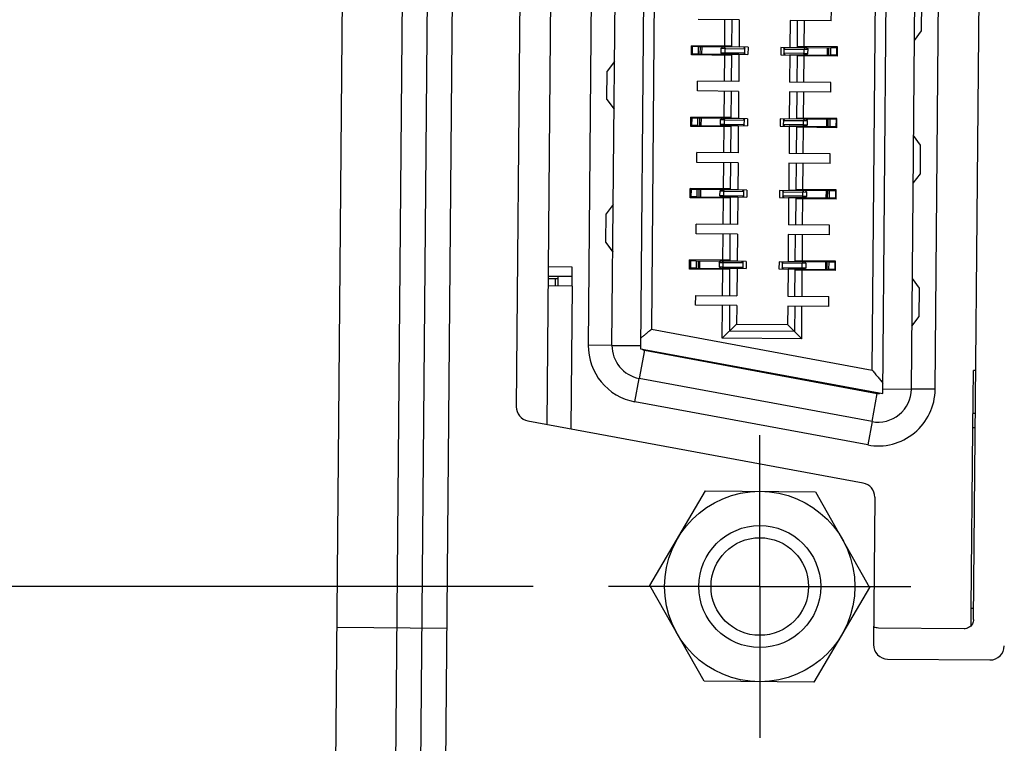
# Model space of a CAD drawing. Header units: inches. Extents: x 0 to 22, y 0 to 17.
# Tile 4 of 85: x 2.942 to 3.757, y 5.634 to 6.233. Entities that reach past the tile are written whole.
import ezdxf

# ---------------------------------------------------------------- set-up
doc = ezdxf.new("R2010")
doc.units = ezdxf.units.IN
doc.header["$LTSCALE"] = 1.21
doc.header["$MEASUREMENT"] = 0
doc.linetypes.add('CENTER', pattern=[0.6, 0.375, -0.075, 0.075, -0.075])
doc.layers.get('0').update_dxf_attribs({"linetype": 'CONTINUOUS'})
doc.layers.add('DEFAULT_1', color=7, linetype='CENTER')
doc.layers.add('DIMENSIONS', color=7, linetype='CONTINUOUS')
doc.styles.get("Standard").update_dxf_attribs({"font": 'txt', "width": 0.8})
doc.dimstyles.new('DIMSTYLE_1', dxfattribs={"dimtxt": 0.125, "dimasz": 0.18, "dimexe": 0.18, "dimexo": 0.0625, "dimgap": 0.09, "dimtad": 0, "dimtih": 1, "dimtoh": 1, "dimdec": 3, "dimzin": 4, "dimdsep": 46, "dimtxsty": 'STANDARD', "dimblk": '_FILLED', "dimblk1": '_FILLED', "dimblk2": '_FILLED', "dimcen": 0.09, "dimadec": 0, "dimazin": 0, "dimtp": 0.01, "dimtm": 0.01, "dimtfac": 1, "dimtdec": 3, "dimtofl": 0, "dimtmove": 0, "dimatfit": 3, "dimldrblk": '_FILLED', "dimfxl": 1, "dimtolj": 1, "dimtzin": 4, "dimarcsym": 0})
doc.dimstyles.new('DIMSTYLE_2', dxfattribs={"dimtxt": 0.125, "dimasz": 0.18, "dimexe": 0.18, "dimexo": 0.0625, "dimgap": 0.09, "dimtad": 0, "dimtih": 1, "dimtoh": 1, "dimdec": 3, "dimzin": 4, "dimdsep": 46, "dimtxsty": 'STANDARD', "dimblk": '_FILLED', "dimblk1": '_FILLED', "dimblk2": '_FILLED', "dimcen": 0.09, "dimadec": 0, "dimazin": 0, "dimtp": 0.01, "dimtm": 0.01, "dimtfac": 1, "dimtdec": 3, "dimtofl": 0, "dimtmove": 0, "dimatfit": 3, "dimldrblk": '_FILLED', "dimfxl": 1, "dimtolj": 1, "dimtzin": 4, "dimarcsym": 0})

# ---------------------------------------------------------------- blocks, each defined once
blk = doc.blocks.new('*D0')
at = {"layer": 'DIMENSIONS', "color": 2, "linetype": 'CONTINUOUS'}
blk.add_line((3.36704, 5.7641), (2.51172, 5.7641), dxfattribs=at)
at = {"layer": 'DIMENSIONS', "color": 2, "linetype": 'CONTINUOUS', "width": 0.8}
for s, p in [('[', (1.74922, 5.7016)), (']', (2.34922, 5.7016)), ('.609', (1.22422, 5.7016)), ('15.47', (1.84922, 5.7016))]:
    blk.add_text(s, height=0.125, dxfattribs=at).set_placement(p)
blk = doc.blocks.new('_FILLED')
at = {"color": 0, "linetype": 'BYBLOCK'}
blk.add_solid([(0, 0), (-1, 0.1736), (-1, -0.1736)], dxfattribs=at)
blk = doc.blocks.new('*D1')
at = {"layer": 'DIMENSIONS', "color": 2, "linetype": 'CONTINUOUS'}
blk.add_line((3.38354, 7.65379), (2.51172, 7.65379), dxfattribs=at)
at = {"layer": 'DIMENSIONS', "color": 2, "linetype": 'CONTINUOUS', "width": 0.8}
for s, p in [('[', (1.74922, 7.59129)), (']', (2.34922, 7.59129)), ('2.499', (1.12422, 7.59129)), ('63.46', (1.84922, 7.59129))]:
    blk.add_text(s, height=0.125, dxfattribs=at).set_placement(p)
blk = doc.blocks.new('*D2')
at = {"layer": 'DIMENSIONS', "color": 2, "linetype": 'CONTINUOUS'}
blk.add_line((3.4456, 8.29127), (2.51172, 8.29127), dxfattribs=at)
at = {"layer": 'DIMENSIONS', "color": 2, "linetype": 'CONTINUOUS', "width": 0.8}
for s, p in [('[', (1.74922, 8.22877)), (']', (2.34922, 8.22877)), ('3.136', (1.12422, 8.22877)), ('79.66', (1.84922, 8.22877))]:
    blk.add_text(s, height=0.125, dxfattribs=at).set_placement(p)
blk = doc.blocks.new('*D3')
at = {"layer": 'DIMENSIONS', "color": 2, "linetype": 'CONTINUOUS'}
blk.add_line((3.45183, 9.00612), (2.51172, 9.00612), dxfattribs=at)
at = {"layer": 'DIMENSIONS', "color": 2, "linetype": 'CONTINUOUS', "width": 0.8}
for s, p in [('[', (1.74922, 8.94362)), (']', (2.34922, 8.94362)), ('3.851', (1.12422, 8.94362)), ('97.81', (1.84922, 8.94362))]:
    blk.add_text(s, height=0.125, dxfattribs=at).set_placement(p)
blk = doc.blocks.new('*D4')
at = {"layer": 'DIMENSIONS', "color": 2, "linetype": 'CONTINUOUS'}
blk.add_line((3.69928, 9.97265), (2.51172, 9.97265), dxfattribs=at)
at = {"layer": 'DIMENSIONS', "color": 2, "linetype": 'CONTINUOUS', "width": 0.8}
for s, p in [('[', (1.64922, 9.91015)), ('122.36', (1.74922, 9.91015)), (']', (2.34922, 9.91015)), ('4.817', (1.02422, 9.91015))]:
    blk.add_text(s, height=0.125, dxfattribs=at).set_placement(p)
blk = doc.blocks.new('*D7')
at = {"layer": 'DIMENSIONS', "color": 2, "linetype": 'CONTINUOUS'}
blk.add_line((3.63943, 9.19372), (3.63943, 10.78278), dxfattribs=at)
at = {"layer": 'DIMENSIONS', "color": 2, "linetype": 'CONTINUOUS', "width": 0.8}
for s, p in [(']', (3.70193, 12.17028)), ('7.53', (3.70193, 11.77028)), ('[', (3.70193, 11.67028)), ('.297', (3.70193, 11.14528)), ('2X ', (3.70193, 10.84528))]:
    blk.add_text(s, height=0.125, rotation=90, dxfattribs=at).set_placement(p)
blk = doc.blocks.new('*D10')
at = {"layer": 'DIMENSIONS', "color": 2, "linetype": 'CONTINUOUS'}
for p, q in [((4.04385, 10.09126), (5.35092, 10.09126)), ((5.22592, 10.09126), (5.22592, 7.84404)), ((5.22592, 5.03258), (5.22592, 7.59404)), ((3.54125, 5.03258), (5.35092, 5.03258))]:
    blk.add_line(p, q, dxfattribs=at)
at = {"layer": 'DIMENSIONS', "color": 2, "linetype": 'CONTINUOUS', "xscale": 0.18, "yscale": 0.18, "zscale": 0.18}
for p, rotation in [((5.22592, 10.09126), 90), ((5.22592, 5.03258), 270)]:
    blk.add_blockref('_FILLED', p, dxfattribs=dict(at, rotation=rotation))
at = {"layer": 'DIMENSIONS', "color": 2, "linetype": 'CONTINUOUS', "width": 0.8}
for s, p in [('[', (5.13842, 7.65654)), (']', (5.83842, 7.65654)), ('5.059', (4.51342, 7.65654)), ('128.49', (5.23842, 7.65654))]:
    blk.add_text(s, height=0.125, dxfattribs=at).set_placement(p)

msp = doc.modelspace()

# ---------------------------------------------------------------- linework, layer by layer
at = {"color": 9, "linetype": 'CONTINUOUS'}
for p, q in [((3.25077, 5.31428), (3.29008, 9.81958)), ((3.69977, 5.92721), (3.7134, 7.48818)), ((3.64774, 5.94296), (3.6611, 7.47334)), ((3.42571, 7.45667), (3.41268, 5.96373)), ((3.47775, 7.44266), (3.46496, 5.97683)), ((3.50359, 6.21053), (3.50354, 6.20443)), ((3.50542, 6.20451), (3.50547, 6.21041)), ((3.5251, 6.21024), (3.52601, 6.20905)), ((3.52598, 6.20551), (3.52601, 6.20905)), ((3.54236, 6.20537), (3.54239, 6.20891)), ((3.57466, 6.20863), (3.57463, 6.20509)), ((3.59104, 6.20849), (3.591, 6.20494)), ((3.59197, 6.20966), (3.59104, 6.20849)), ((3.6116, 6.20949), (3.61154, 6.20358)), ((3.61343, 6.20347), (3.61348, 6.20957)), ((3.52505, 6.20434), (3.52598, 6.20551)), ((3.59192, 6.20375), (3.591, 6.20494)), ((3.50307, 6.15148), (3.50302, 6.14537)), ((3.50491, 6.14546), (3.50496, 6.15136)), ((3.52458, 6.15119), (3.5255, 6.15)), ((3.52453, 6.14529), (3.52547, 6.14646)), ((3.52547, 6.14646), (3.5255, 6.15)), ((3.54184, 6.14632), (3.54187, 6.14986)), ((3.57415, 6.14958), (3.57412, 6.14603)), ((3.59052, 6.14943), (3.59049, 6.14589)), ((3.5914, 6.1447), (3.59049, 6.14589)), ((3.59146, 6.15061), (3.59052, 6.14943)), ((3.61108, 6.15044), (3.61103, 6.14453)), ((3.61291, 6.14442), (3.61297, 6.15052)), ((3.50256, 6.09242), (3.50251, 6.08632)), ((3.50439, 6.0864), (3.50444, 6.09231)), ((3.52402, 6.08623), (3.52495, 6.08741)), ((3.52407, 6.09214), (3.52498, 6.09095)), ((3.52495, 6.08741), (3.52498, 6.09095)), ((3.54133, 6.08726), (3.54136, 6.09081)), ((3.57363, 6.09052), (3.5736, 6.08698)), ((3.59001, 6.09038), (3.58997, 6.08684)), ((3.59089, 6.08565), (3.58997, 6.08684)), ((3.59094, 6.09155), (3.59001, 6.09038)), ((3.61057, 6.09138), (3.61051, 6.08548)), ((3.6124, 6.08536), (3.61245, 6.09146)), ((3.50204, 6.03337), (3.50199, 6.02727)), ((3.50388, 6.02735), (3.50393, 6.03326)), ((3.52355, 6.03308), (3.52447, 6.0319)), ((3.52444, 6.02835), (3.52447, 6.0319)), ((3.54081, 6.02821), (3.54084, 6.03175)), ((3.57312, 6.03147), (3.57308, 6.02793)), ((3.58949, 6.03133), (3.58946, 6.02779)), ((3.59043, 6.0325), (3.58949, 6.03133)), ((3.61005, 6.03233), (3.61, 6.02642)), ((3.61188, 6.02631), (3.61194, 6.03241)), ((3.5235, 6.02718), (3.52444, 6.02835)), ((3.59037, 6.0266), (3.58946, 6.02779)), ((3.39933, 6.01251), (3.3983, 5.89455)), ((3.46496, 5.97683), (3.64774, 5.94296)), ((3.43236, 5.96356), (3.41268, 5.96373)), ((3.43237, 5.96356), (3.45599, 5.96336)), ((3.4592, 5.95945), (3.4549, 5.93623)), ((3.4592, 5.95945), (3.65181, 5.92375)), ((3.45131, 5.91687), (3.4549, 5.93622)), ((3.64751, 5.90053), (3.65181, 5.92375)), ((3.65647, 5.92759), (3.68009, 5.92738)), ((3.69977, 5.92721), (3.68009, 5.92738)), ((3.64392, 5.88117), (3.45131, 5.91687)), ((3.64751, 5.90052), (3.64392, 5.88117)), ((3.72969, 5.74584), (3.73099, 5.89544)), ((3.20483, 5.73044), (3.29583, 5.72964))]:
    msp.add_line(p, q, dxfattribs=at)
at = {"color": 7, "linetype": 'CONTINUOUS'}
for p, q in [((3.19922, 5.08703), (3.24019, 9.78219)), ((3.31006, 9.76714), (3.27166, 5.36637)), ((3.29484, 5.61665), (3.32888, 9.5165)), ((3.73158, 5.73697), (3.74852, 7.67784)), ((3.37864, 5.89819), (3.39282, 7.5228)), ((3.36711, 7.5086), (3.35318, 5.91283)), ((3.65643, 5.92365), (3.67012, 7.49249)), ((3.68009, 5.92738), (3.69371, 7.48835)), ((3.43236, 5.96356), (3.44539, 7.4565)), ((3.46904, 7.45884), (3.45596, 5.96081)), ((3.68858, 6.22358), (3.68879, 6.2472)), ((3.53767, 6.23267), (3.50362, 6.23297)), ((3.52567, 6.21112), (3.52586, 6.23278)), ((3.53157, 6.21029), (3.53176, 6.23273)), ((3.53767, 6.23267), (3.53747, 6.21023)), ((3.61385, 6.23201), (3.61392, 6.24008)), ((3.57979, 6.23231), (3.5796, 6.20987)), ((3.61385, 6.23201), (3.57979, 6.23231)), ((3.5857, 6.23225), (3.5855, 6.20981)), ((3.59142, 6.21055), (3.5916, 6.2322)), ((3.68261, 6.21576), (3.68858, 6.22358)), ((3.49804, 6.20369), (3.49811, 6.21136)), ((3.50354, 6.21053), (3.4981, 6.21058)), ((3.53158, 6.21107), (3.49811, 6.21136)), ((3.49881, 6.21057), (3.49876, 6.20447)), ((3.54495, 6.21007), (3.50349, 6.21043)), ((3.50657, 6.21041), (3.50652, 6.2045)), ((3.5225, 6.20909), (3.52247, 6.20554)), ((3.5225, 6.20909), (3.52369, 6.21026)), ((3.53747, 6.21023), (3.5231, 6.21036)), ((3.52601, 6.20905), (3.54239, 6.20891)), ((3.54147, 6.2101), (3.54239, 6.20891)), ((3.54239, 6.20891), (3.5424, 6.21009)), ((3.54495, 6.21007), (3.5449, 6.20416)), ((3.57212, 6.20983), (3.57207, 6.20393)), ((3.61358, 6.20947), (3.57212, 6.20983)), ((3.57467, 6.20981), (3.57466, 6.20863)), ((3.57466, 6.20863), (3.5756, 6.2098)), ((3.57466, 6.20863), (3.59455, 6.20846)), ((3.59397, 6.20974), (3.5796, 6.20987)), ((3.61897, 6.21031), (3.58551, 6.2106)), ((3.59455, 6.20846), (3.59338, 6.20965)), ((3.59451, 6.20491), (3.59455, 6.20846)), ((3.6105, 6.2095), (3.61045, 6.20359)), ((3.61897, 6.20952), (3.61353, 6.20957)), ((3.61826, 6.20953), (3.6182, 6.20343)), ((3.61891, 6.20263), (3.61897, 6.21031)), ((3.53151, 6.2034), (3.49804, 6.20369)), ((3.50344, 6.2045), (3.49805, 6.20448)), ((3.50344, 6.20453), (3.5449, 6.20416)), ((3.50349, 6.2045), (3.50344, 6.2045)), ((3.52247, 6.20554), (3.52364, 6.20435)), ((3.52504, 6.20426), (3.52305, 6.20433)), ((3.53152, 6.20418), (3.52504, 6.20426)), ((3.52541, 6.18179), (3.5256, 6.20345)), ((3.52598, 6.20551), (3.54236, 6.20537)), ((3.53132, 6.18174), (3.53152, 6.20418)), ((3.53742, 6.20413), (3.53152, 6.20418)), ((3.53742, 6.20413), (3.53722, 6.18169)), ((3.54236, 6.20537), (3.54142, 6.2042)), ((3.54235, 6.20419), (3.54236, 6.20537)), ((3.57207, 6.20393), (3.61352, 6.20357)), ((3.57463, 6.20509), (3.57462, 6.20391)), ((3.591, 6.20494), (3.57463, 6.20509)), ((3.57555, 6.2039), (3.57463, 6.20509)), ((3.57954, 6.20376), (3.57935, 6.18132)), ((3.59391, 6.20364), (3.57954, 6.20376)), ((3.58545, 6.20371), (3.58525, 6.18127)), ((3.61891, 6.20263), (3.58544, 6.20293)), ((3.59116, 6.18122), (3.59135, 6.20287)), ((3.59451, 6.20491), (3.59332, 6.20374)), ((3.61891, 6.20342), (3.61348, 6.20347)), ((3.43441, 6.19824), (3.42844, 6.19042)), ((3.42823, 6.1668), (3.42844, 6.19042)), ((3.5031, 6.17392), (3.50317, 6.18199)), ((3.53722, 6.18169), (3.50317, 6.18199)), ((3.6134, 6.18103), (3.57935, 6.18132)), ((3.61333, 6.17296), (3.6134, 6.18103)), ((3.53715, 6.17362), (3.5031, 6.17392)), ((3.52515, 6.15207), (3.52534, 6.17372)), ((3.53105, 6.15123), (3.53125, 6.17367)), ((3.53715, 6.17362), (3.53696, 6.15118)), ((3.57928, 6.17325), (3.57908, 6.15081)), ((3.61333, 6.17296), (3.57928, 6.17325)), ((3.58518, 6.1732), (3.58499, 6.15076)), ((3.5909, 6.1515), (3.59109, 6.17315)), ((3.42823, 6.1668), (3.43407, 6.15887)), ((3.42823, 6.1668), (3.43407, 6.15887)), ((3.49753, 6.14464), (3.4976, 6.15231)), ((3.50302, 6.15148), (3.49759, 6.15152)), ((3.53106, 6.15202), (3.4976, 6.15231)), ((3.4983, 6.15152), (3.49825, 6.14542)), ((3.54444, 6.15102), (3.50298, 6.15138)), ((3.50605, 6.15135), (3.506, 6.14545)), ((3.52199, 6.15003), (3.52318, 6.1512)), ((3.53696, 6.15118), (3.52259, 6.15131)), ((3.61846, 6.15126), (3.58499, 6.15155)), ((3.61839, 6.14358), (3.61846, 6.15126)), ((3.53099, 6.14434), (3.49753, 6.14464)), ((3.50293, 6.14545), (3.49754, 6.14542)), ((3.50293, 6.14547), (3.54438, 6.14511)), ((3.50297, 6.14545), (3.50293, 6.14545)), ((3.52199, 6.15003), (3.52196, 6.14649)), ((3.52196, 6.14649), (3.52313, 6.1453)), ((3.52453, 6.14521), (3.52254, 6.14528)), ((3.531, 6.14513), (3.52453, 6.14521)), ((3.5249, 6.12274), (3.52509, 6.14439)), ((3.52547, 6.14646), (3.54184, 6.14632)), ((3.5255, 6.15), (3.54187, 6.14986)), ((3.5308, 6.12269), (3.531, 6.14513)), ((3.5369, 6.14508), (3.531, 6.14513)), ((3.5369, 6.14508), (3.53671, 6.12264)), ((3.54184, 6.14632), (3.54091, 6.14514)), ((3.54096, 6.15105), (3.54187, 6.14986)), ((3.54183, 6.14513), (3.54184, 6.14632)), ((3.54187, 6.14986), (3.54188, 6.15104)), ((3.54444, 6.15102), (3.54438, 6.14511)), ((3.5716, 6.15078), (3.57155, 6.14488)), ((3.57155, 6.14488), (3.61301, 6.14451)), ((3.61306, 6.15042), (3.5716, 6.15078)), ((3.57412, 6.14603), (3.57411, 6.14485)), ((3.59049, 6.14589), (3.57412, 6.14603)), ((3.57503, 6.14484), (3.57412, 6.14603)), ((3.57416, 6.15076), (3.57415, 6.14958)), ((3.57415, 6.14958), (3.57508, 6.15075)), ((3.57415, 6.14958), (3.59403, 6.1494)), ((3.57903, 6.14471), (3.57883, 6.12227)), ((3.5934, 6.14459), (3.57903, 6.14471)), ((3.59345, 6.15069), (3.57908, 6.15081)), ((3.58493, 6.14466), (3.58474, 6.12222)), ((3.61839, 6.14358), (3.58493, 6.14387)), ((3.59064, 6.12217), (3.59083, 6.14382)), ((3.594, 6.14586), (3.59281, 6.14469)), ((3.59403, 6.1494), (3.59286, 6.15059)), ((3.594, 6.14586), (3.59403, 6.1494)), ((3.60999, 6.15045), (3.60993, 6.14454)), ((3.6184, 6.14437), (3.61297, 6.14442)), ((3.61845, 6.15047), (3.61302, 6.15052)), ((3.61774, 6.15048), (3.61769, 6.14437)), ((3.68776, 6.12909), (3.68192, 6.13702)), ((3.68776, 6.1291), (3.68192, 6.13702)), ((3.68755, 6.10548), (3.68776, 6.1291)), ((3.50258, 6.11487), (3.50266, 6.12294)), ((3.53671, 6.12264), (3.50266, 6.12294)), ((3.61289, 6.12197), (3.57883, 6.12227)), ((3.61282, 6.1139), (3.61289, 6.12197)), ((3.53664, 6.11457), (3.50258, 6.11487)), ((3.52464, 6.09302), (3.52483, 6.11467)), ((3.53054, 6.09218), (3.53073, 6.11462)), ((3.53664, 6.11457), (3.53644, 6.09213)), ((3.57876, 6.1142), (3.57857, 6.09176)), ((3.61282, 6.1139), (3.57876, 6.1142)), ((3.58467, 6.11415), (3.58447, 6.09171)), ((3.59038, 6.09244), (3.59057, 6.1141)), ((3.68158, 6.09765), (3.68755, 6.10548)), ((3.49701, 6.08558), (3.49708, 6.09326)), ((3.50241, 6.08639), (3.49702, 6.08637)), ((3.50251, 6.09242), (3.49707, 6.09247)), ((3.53054, 6.09297), (3.49708, 6.09326)), ((3.49778, 6.09247), (3.49773, 6.08636)), ((3.50241, 6.08642), (3.54387, 6.08606)), ((3.50245, 6.0864), (3.50241, 6.08639)), ((3.54392, 6.09196), (3.50246, 6.09233)), ((3.50554, 6.0923), (3.50549, 6.08639)), ((3.52147, 6.09098), (3.52144, 6.08744)), ((3.52144, 6.08744), (3.52261, 6.08624)), ((3.52147, 6.09098), (3.52266, 6.09215)), ((3.52401, 6.08615), (3.52202, 6.08623)), ((3.53644, 6.09213), (3.52207, 6.09225)), ((3.53048, 6.08608), (3.52401, 6.08615)), ((3.52495, 6.08741), (3.54133, 6.08726)), ((3.52498, 6.09095), (3.54136, 6.09081)), ((3.53029, 6.06364), (3.53048, 6.08608)), ((3.53639, 6.08603), (3.53048, 6.08608)), ((3.53639, 6.08603), (3.53619, 6.06359)), ((3.54133, 6.08726), (3.54039, 6.08609)), ((3.54044, 6.09199), (3.54136, 6.09081)), ((3.54132, 6.08608), (3.54133, 6.08726)), ((3.54136, 6.09081), (3.54137, 6.09199)), ((3.54392, 6.09196), (3.54387, 6.08606)), ((3.57109, 6.09173), (3.57104, 6.08582)), ((3.61255, 6.09137), (3.57109, 6.09173)), ((3.5736, 6.08698), (3.57359, 6.0858)), ((3.58997, 6.08684), (3.5736, 6.08698)), ((3.57452, 6.08579), (3.5736, 6.08698)), ((3.57364, 6.09171), (3.57363, 6.09052)), ((3.57363, 6.09052), (3.57457, 6.0917)), ((3.57363, 6.09052), (3.59351, 6.09035)), ((3.59294, 6.09164), (3.57857, 6.09176)), ((3.61794, 6.0922), (3.58448, 6.0925)), ((3.59348, 6.08681), (3.59229, 6.08564)), ((3.59351, 6.09035), (3.59234, 6.09154)), ((3.59348, 6.08681), (3.59351, 6.09035)), ((3.60947, 6.09139), (3.60942, 6.08549)), ((3.61794, 6.09142), (3.6125, 6.09146)), ((3.61723, 6.09142), (3.61717, 6.08532)), ((3.61788, 6.08453), (3.61794, 6.0922)), ((3.43338, 6.08013), (3.42741, 6.07231)), ((3.53048, 6.08529), (3.49701, 6.08558)), ((3.52438, 6.06369), (3.52457, 6.08534)), ((3.57104, 6.08582), (3.61249, 6.08546)), ((3.57851, 6.08566), (3.57832, 6.06322)), ((3.59288, 6.08553), (3.57851, 6.08566)), ((3.58442, 6.08561), (3.58422, 6.06317)), ((3.61788, 6.08453), (3.58441, 6.08482)), ((3.59013, 6.06312), (3.59032, 6.08477)), ((3.61788, 6.08531), (3.61245, 6.08536)), ((3.4272, 6.04869), (3.42741, 6.07231)), ((3.50207, 6.05581), (3.50214, 6.06388)), ((3.53619, 6.06359), (3.50214, 6.06388)), ((3.61237, 6.06292), (3.57832, 6.06322)), ((3.6123, 6.05485), (3.61237, 6.06292)), ((3.53612, 6.05552), (3.50207, 6.05581)), ((3.52412, 6.03397), (3.52431, 6.05562)), ((3.53002, 6.03313), (3.53022, 6.05557)), ((3.53612, 6.05552), (3.53593, 6.03308)), ((3.57825, 6.05515), (3.57805, 6.03271)), ((3.6123, 6.05485), (3.57825, 6.05515)), ((3.58396, 6.03266), (3.58415, 6.0551)), ((3.58987, 6.03339), (3.59006, 6.05504)), ((3.4272, 6.04869), (3.43304, 6.04077)), ((3.4272, 6.04869), (3.43304, 6.04076)), ((3.4965, 6.02653), (3.49657, 6.03421)), ((3.50199, 6.03337), (3.49656, 6.03342)), ((3.53003, 6.03391), (3.49657, 6.03421)), ((3.49727, 6.03341), (3.49721, 6.02731)), ((3.54341, 6.03291), (3.50195, 6.03327)), ((3.50497, 6.02734), (3.50502, 6.03325)), ((3.52096, 6.03193), (3.52093, 6.02838)), ((3.52096, 6.03193), (3.52215, 6.0331)), ((3.53593, 6.03308), (3.52156, 6.0332)), ((3.54084, 6.03175), (3.52447, 6.0319)), ((3.53993, 6.03294), (3.54084, 6.03175)), ((3.54084, 6.03175), (3.54085, 6.03293)), ((3.54341, 6.03291), (3.54335, 6.02701)), ((3.57057, 6.03267), (3.57052, 6.02677)), ((3.61203, 6.03231), (3.57057, 6.03267)), ((3.57313, 6.03265), (3.57312, 6.03147)), ((3.57312, 6.03147), (3.57405, 6.03264)), ((3.593, 6.0313), (3.57312, 6.03147)), ((3.59242, 6.03258), (3.57805, 6.03271)), ((3.61743, 6.03315), (3.58396, 6.03344)), ((3.593, 6.0313), (3.59183, 6.03249)), ((3.59297, 6.02775), (3.593, 6.0313)), ((3.60896, 6.03234), (3.6089, 6.02643)), ((3.61742, 6.03236), (3.61199, 6.03241)), ((3.61671, 6.03237), (3.61666, 6.02627)), ((3.61736, 6.02547), (3.61743, 6.03315)), ((3.39946, 6.02826), (3.37978, 6.02843)), ((3.39933, 6.01251), (3.39946, 6.02826)), ((3.52996, 6.02624), (3.4965, 6.02653)), ((3.50194, 6.02727), (3.49651, 6.02732)), ((3.5019, 6.02737), (3.54335, 6.02701)), ((3.52093, 6.02838), (3.5221, 6.02719)), ((3.53587, 6.02697), (3.5215, 6.0271)), ((3.52387, 6.00464), (3.52406, 6.02629)), ((3.52444, 6.02835), (3.54081, 6.02821)), ((3.52977, 6.00458), (3.52997, 6.02702)), ((3.53587, 6.02697), (3.53568, 6.00453)), ((3.54081, 6.02821), (3.53987, 6.02704)), ((3.5408, 6.02703), (3.54081, 6.02821)), ((3.57052, 6.02677), (3.61198, 6.02641)), ((3.57308, 6.02793), (3.57307, 6.02675)), ((3.57308, 6.02793), (3.58946, 6.02779)), ((3.574, 6.02674), (3.57308, 6.02793)), ((3.578, 6.02661), (3.5778, 6.00417)), ((3.59237, 6.02648), (3.578, 6.02661)), ((3.58371, 6.00411), (3.5839, 6.02655)), ((3.61736, 6.02547), (3.5839, 6.02577)), ((3.58961, 6.00406), (3.5898, 6.02572)), ((3.59297, 6.02775), (3.59178, 6.02658)), ((3.61737, 6.02626), (3.61193, 6.02631)), ((3.39933, 6.01251), (3.37964, 6.01269)), ((3.38757, 6.01852), (3.37969, 6.01859)), ((3.39939, 6.02039), (3.37971, 6.02056)), ((3.38535, 6.01854), (3.3853, 6.01264)), ((3.38758, 6.02049), (3.38752, 6.01262)), ((3.68672, 6.01099), (3.68089, 6.01892)), ((3.68672, 6.01099), (3.68089, 6.01891)), ((3.50155, 5.99676), (3.50162, 6.00483)), ((3.50162, 6.00483), (3.53568, 6.00453)), ((3.68652, 5.98737), (3.68672, 6.01099)), ((3.53561, 5.99646), (3.50155, 5.99676)), ((3.52356, 5.9695), (3.5238, 5.99657)), ((3.5297, 5.99651), (3.52952, 5.97535)), ((3.53561, 5.99646), (3.53547, 5.98121)), ((3.5778, 6.00417), (3.61186, 6.00387)), ((3.61179, 5.9958), (3.61186, 6.00387)), ((3.57773, 5.99609), (3.5776, 5.98084)), ((3.61179, 5.9958), (3.57773, 5.99609)), ((3.58364, 5.99604), (3.58345, 5.97488)), ((3.58931, 5.96893), (3.58954, 5.99599)), ((3.53547, 5.98121), (3.52356, 5.9695)), ((3.53547, 5.98121), (3.5776, 5.98084)), ((3.5776, 5.98084), (3.58931, 5.96893)), ((3.68054, 5.97955), (3.68652, 5.98737)), ((3.58345, 5.97488), (3.52952, 5.97535)), ((3.58931, 5.96893), (3.52356, 5.9695)), ((3.45596, 5.96081), (3.65643, 5.92365)), ((3.73099, 5.89544), (3.73141, 5.94268)), ((3.73337, 5.94267), (3.73141, 5.94268)), ((3.64751, 5.90053), (3.4549, 5.93623)), ((3.73307, 5.90724), (3.7311, 5.90725)), ((3.36284, 5.90112), (3.64012, 5.84973)), ((3.73296, 5.89543), (3.73099, 5.89544)), ((3.46373, 5.7649), (3.50987, 5.84324)), ((3.50987, 5.84324), (3.60079, 5.84244)), ((3.60079, 5.84244), (3.64556, 5.76331)), ((3.64978, 5.83801), (3.64872, 5.71604)), ((3.5085, 5.68576), (3.46373, 5.7649)), ((3.64556, 5.76331), (3.59942, 5.68497)), ((3.72957, 5.73178), (3.72969, 5.74584)), ((3.73166, 5.74582), (3.72969, 5.74584)), ((3.72364, 5.72916), (3.65277, 5.72978)), ((3.66042, 5.70412), (3.74507, 5.70338)), ((3.59942, 5.68497), (3.5085, 5.68576))]:
    msp.add_line(p, q, dxfattribs=at)
for radius in [0.07874, 0.05044, 0.04035]:
    msp.add_circle((3.55464, 5.7641), radius, dxfattribs=at)
at = {"color": 9, "linetype": 'CONTINUOUS'}
for centre, radius, start, end in [((3.45992, 5.96332), 0.04724, 179.5, 259.5), ((3.45992, 5.96332), 0.00394, 223.70938, 259.5), ((3.65253, 5.92762), 0.04724, 259.5, 359.5)]:
    msp.add_arc(centre, radius, start, end, dxfattribs=at)
at = {"color": 7, "linetype": 'CONTINUOUS'}
for centre, radius, start, end in [((3.45992, 5.96332), 0.02756, 179.5, 259.5), ((3.65253, 5.92762), 0.02756, 259.50007, 359.49993), ((3.36499, 5.91273), 0.01181, 179.5, 259.5), ((3.63797, 5.83811), 0.01181, 359.5, 79.5), ((3.66053, 5.71593), 0.01181, 179.5, 269.5), ((3.74517, 5.71519), 0.01181, 269.5, 359.5)]:
    msp.add_arc(centre, radius, start, end, dxfattribs=at)
for points, knots in [([(3.52601, 6.20905), (3.52597, 6.20905), (3.52589, 6.20906), (3.52575, 6.20906), (3.52561, 6.20906), (3.52545, 6.20906), (3.52528, 6.20906), (3.52511, 6.20906), (3.52494, 6.20906), (3.52476, 6.20907), (3.52457, 6.20907), (3.52439, 6.20907), (3.52421, 6.20907), (3.52403, 6.20907), (3.52385, 6.20908), (3.52368, 6.20908), (3.52351, 6.20908), (3.52336, 6.20908), (3.52321, 6.20908), (3.52308, 6.20908), (3.52295, 6.20908), (3.52284, 6.20908), (3.52275, 6.20908), (3.52267, 6.20908), (3.5226, 6.20908), (3.52255, 6.20908), (3.52253, 6.20908), (3.5225, 6.20909), (3.5225, 6.20909)], [0, 0, 0, 0, 0.034499, 0.073061, 0.115018, 0.159886, 0.207217, 0.25634, 0.306743, 0.358111, 0.410085, 0.462458, 0.514869, 0.566725, 0.617525, 0.666737, 0.71371, 0.758002, 0.799453, 0.837849, 0.873018, 0.904615, 0.93217, 0.955383, 0.974046, 0.987836, 0.996565, 1, 1, 1, 1]), ([(3.52247, 6.20554), (3.52247, 6.20554), (3.5225, 6.20554), (3.52252, 6.20554), (3.52257, 6.20554), (3.52263, 6.20554), (3.52271, 6.20554), (3.5228, 6.20554), (3.52292, 6.20554), (3.52304, 6.20554), (3.52318, 6.20554), (3.52332, 6.20554), (3.52348, 6.20553), (3.52364, 6.20553), (3.52382, 6.20553), (3.524, 6.20553), (3.52418, 6.20553), (3.52437, 6.20553), (3.52455, 6.20553), (3.52473, 6.20552), (3.52491, 6.20552), (3.52509, 6.20552), (3.52526, 6.20552), (3.52542, 6.20552), (3.52558, 6.20551), (3.52572, 6.20551), (3.52586, 6.20551), (3.52594, 6.20551), (3.52598, 6.20551)], [0, 0, 0, 0, 0.003207, 0.011544, 0.024848, 0.04295, 0.065704, 0.093086, 0.124814, 0.16031, 0.199071, 0.240897, 0.28558, 0.332998, 0.382748, 0.43419, 0.486763, 0.539796, 0.592483, 0.644385, 0.695425, 0.745421, 0.79423, 0.841334, 0.885979, 0.927654, 0.965877, 1, 1, 1, 1]), ([(3.591, 6.20494), (3.59105, 6.20494), (3.59114, 6.20494), (3.59127, 6.20494), (3.59142, 6.20494), (3.59158, 6.20494), (3.59174, 6.20494), (3.59191, 6.20494), (3.59209, 6.20493), (3.59227, 6.20493), (3.59246, 6.20493), (3.59264, 6.20493), (3.59283, 6.20493), (3.59301, 6.20493), (3.59318, 6.20492), (3.59335, 6.20492), (3.59352, 6.20492), (3.59367, 6.20492), (3.59382, 6.20492), (3.59395, 6.20492), (3.59407, 6.20492), (3.59418, 6.20491), (3.59428, 6.20491), (3.59436, 6.20491), (3.59442, 6.20491), (3.59447, 6.20491), (3.59449, 6.20491), (3.59451, 6.20491), (3.59451, 6.20491)], [0, 0, 0, 0, 0.036248, 0.075513, 0.117557, 0.162227, 0.209295, 0.258292, 0.309057, 0.361174, 0.413958, 0.467051, 0.519884, 0.571689, 0.621978, 0.670472, 0.716871, 0.761085, 0.80273, 0.841276, 0.876334, 0.907561, 0.934576, 0.957134, 0.975067, 0.988294, 0.996759, 1, 1, 1, 1]), ([(3.52196, 6.14649), (3.52196, 6.14649), (3.52198, 6.14649), (3.522, 6.14649), (3.52205, 6.14649), (3.52211, 6.14649), (3.52219, 6.14649), (3.52229, 6.14649), (3.5224, 6.14649), (3.52252, 6.14649), (3.52266, 6.14648), (3.52281, 6.14648), (3.52296, 6.14648), (3.52313, 6.14648), (3.5233, 6.14648), (3.52348, 6.14647), (3.52367, 6.14647), (3.52385, 6.14647), (3.52404, 6.14647), (3.52422, 6.14647), (3.5244, 6.14647), (3.52457, 6.14646), (3.52474, 6.14646), (3.52491, 6.14646), (3.52506, 6.14646), (3.52521, 6.14646), (3.52534, 6.14646), (3.52543, 6.14646), (3.52547, 6.14646)], [0, 0, 0, 0, 0.003207, 0.011544, 0.024848, 0.04295, 0.065704, 0.093086, 0.124814, 0.16031, 0.199071, 0.240897, 0.28558, 0.332998, 0.382748, 0.43419, 0.486763, 0.539796, 0.592483, 0.644385, 0.695425, 0.745421, 0.79423, 0.841334, 0.885979, 0.927654, 0.965877, 1, 1, 1, 1]), ([(3.5255, 6.15), (3.52546, 6.15), (3.52537, 6.15), (3.52524, 6.15), (3.52509, 6.15001), (3.52493, 6.15001), (3.52477, 6.15001), (3.5246, 6.15001), (3.52442, 6.15001), (3.52424, 6.15001), (3.52406, 6.15001), (3.52388, 6.15002), (3.52369, 6.15002), (3.52351, 6.15002), (3.52333, 6.15002), (3.52316, 6.15002), (3.523, 6.15002), (3.52284, 6.15002), (3.5227, 6.15003), (3.52256, 6.15003), (3.52244, 6.15003), (3.52233, 6.15003), (3.52223, 6.15003), (3.52215, 6.15003), (3.52209, 6.15003), (3.52203, 6.15003), (3.52201, 6.15003), (3.52199, 6.15003), (3.52199, 6.15003)], [0, 0, 0, 0, 0.034499, 0.073061, 0.115018, 0.159886, 0.207217, 0.25634, 0.306743, 0.358111, 0.410085, 0.462458, 0.514869, 0.566725, 0.617525, 0.666737, 0.71371, 0.758002, 0.799453, 0.837849, 0.873018, 0.904615, 0.93217, 0.955383, 0.974046, 0.987836, 0.996565, 1, 1, 1, 1]), ([(3.59049, 6.14589), (3.59053, 6.14589), (3.59062, 6.14589), (3.59076, 6.14589), (3.5909, 6.14589), (3.59106, 6.14589), (3.59123, 6.14588), (3.5914, 6.14588), (3.59158, 6.14588), (3.59176, 6.14588), (3.59194, 6.14588), (3.59213, 6.14587), (3.59231, 6.14587), (3.59249, 6.14587), (3.59267, 6.14587), (3.59284, 6.14587), (3.593, 6.14587), (3.59316, 6.14587), (3.5933, 6.14586), (3.59344, 6.14586), (3.59356, 6.14586), (3.59367, 6.14586), (3.59376, 6.14586), (3.59384, 6.14586), (3.5939, 6.14586), (3.59395, 6.14586), (3.59397, 6.14586), (3.594, 6.14586), (3.594, 6.14586)], [0, 0, 0, 0, 0.036248, 0.075513, 0.117557, 0.162227, 0.209295, 0.258292, 0.309057, 0.361174, 0.413958, 0.467051, 0.519884, 0.571689, 0.621978, 0.670472, 0.716871, 0.761085, 0.80273, 0.841276, 0.876334, 0.907561, 0.934576, 0.957134, 0.975067, 0.988294, 0.996759, 1, 1, 1, 1]), ([(3.52144, 6.08744), (3.52144, 6.08744), (3.52147, 6.08744), (3.52149, 6.08744), (3.52154, 6.08743), (3.5216, 6.08743), (3.52168, 6.08743), (3.52177, 6.08743), (3.52189, 6.08743), (3.52201, 6.08743), (3.52214, 6.08743), (3.52229, 6.08743), (3.52245, 6.08743), (3.52261, 6.08742), (3.52279, 6.08742), (3.52297, 6.08742), (3.52315, 6.08742), (3.52334, 6.08742), (3.52352, 6.08742), (3.5237, 6.08742), (3.52388, 6.08741), (3.52406, 6.08741), (3.52423, 6.08741), (3.52439, 6.08741), (3.52455, 6.08741), (3.52469, 6.08741), (3.52483, 6.08741), (3.52491, 6.08741), (3.52495, 6.08741)], [0, 0, 0, 0, 0.003207, 0.011544, 0.024848, 0.04295, 0.065704, 0.093086, 0.124814, 0.16031, 0.199071, 0.240897, 0.28558, 0.332998, 0.382748, 0.43419, 0.486763, 0.539796, 0.592483, 0.644385, 0.695425, 0.745421, 0.79423, 0.841334, 0.885979, 0.927654, 0.965877, 1, 1, 1, 1]), ([(3.52498, 6.09095), (3.52494, 6.09095), (3.52486, 6.09095), (3.52472, 6.09095), (3.52458, 6.09095), (3.52442, 6.09096), (3.52425, 6.09096), (3.52408, 6.09096), (3.52391, 6.09096), (3.52373, 6.09096), (3.52354, 6.09096), (3.52336, 6.09096), (3.52318, 6.09097), (3.523, 6.09097), (3.52282, 6.09097), (3.52265, 6.09097), (3.52248, 6.09097), (3.52233, 6.09097), (3.52218, 6.09097), (3.52205, 6.09098), (3.52192, 6.09098), (3.52181, 6.09098), (3.52172, 6.09098), (3.52164, 6.09098), (3.52157, 6.09098), (3.52152, 6.09098), (3.5215, 6.09098), (3.52147, 6.09098), (3.52147, 6.09098)], [0, 0, 0, 0, 0.034499, 0.073061, 0.115018, 0.159886, 0.207217, 0.25634, 0.306743, 0.358111, 0.410085, 0.462458, 0.514869, 0.566725, 0.617525, 0.666737, 0.71371, 0.758002, 0.799453, 0.837849, 0.873018, 0.904615, 0.93217, 0.955383, 0.974046, 0.987836, 0.996565, 1, 1, 1, 1]), ([(3.58997, 6.08684), (3.59002, 6.08684), (3.5901, 6.08683), (3.59024, 6.08683), (3.59039, 6.08683), (3.59055, 6.08683), (3.59071, 6.08683), (3.59088, 6.08683), (3.59106, 6.08683), (3.59124, 6.08683), (3.59143, 6.08682), (3.59161, 6.08682), (3.5918, 6.08682), (3.59198, 6.08682), (3.59215, 6.08682), (3.59232, 6.08682), (3.59249, 6.08682), (3.59264, 6.08681), (3.59279, 6.08681), (3.59292, 6.08681), (3.59304, 6.08681), (3.59315, 6.08681), (3.59325, 6.08681), (3.59333, 6.08681), (3.59339, 6.08681), (3.59344, 6.08681), (3.59346, 6.08681), (3.59348, 6.08681), (3.59348, 6.08681)], [0, 0, 0, 0, 0.036248, 0.075513, 0.117557, 0.162227, 0.209295, 0.258292, 0.309057, 0.361174, 0.413958, 0.467051, 0.519884, 0.571689, 0.621978, 0.670472, 0.716871, 0.761085, 0.80273, 0.841276, 0.876334, 0.907561, 0.934576, 0.957134, 0.975067, 0.988294, 0.996759, 1, 1, 1, 1]), ([(3.52447, 6.0319), (3.52443, 6.0319), (3.52434, 6.0319), (3.52421, 6.0319), (3.52406, 6.0319), (3.5239, 6.0319), (3.52374, 6.0319), (3.52357, 6.0319), (3.52339, 6.03191), (3.52321, 6.03191), (3.52303, 6.03191), (3.52284, 6.03191), (3.52266, 6.03191), (3.52248, 6.03192), (3.5223, 6.03192), (3.52213, 6.03192), (3.52197, 6.03192), (3.52181, 6.03192), (3.52167, 6.03192), (3.52153, 6.03192), (3.52141, 6.03192), (3.5213, 6.03193), (3.5212, 6.03193), (3.52112, 6.03193), (3.52106, 6.03193), (3.521, 6.03193), (3.52098, 6.03193), (3.52096, 6.03193), (3.52096, 6.03193)], [0, 0, 0, 0, 0.034499, 0.073061, 0.115018, 0.159886, 0.207217, 0.25634, 0.306743, 0.358111, 0.410085, 0.462458, 0.514869, 0.566725, 0.617525, 0.666737, 0.71371, 0.758002, 0.799453, 0.837849, 0.873018, 0.904615, 0.93217, 0.955383, 0.974046, 0.987836, 0.996565, 1, 1, 1, 1]), ([(3.52093, 6.02838), (3.52093, 6.02838), (3.52095, 6.02838), (3.52097, 6.02838), (3.52102, 6.02838), (3.52108, 6.02838), (3.52116, 6.02838), (3.52126, 6.02838), (3.52137, 6.02838), (3.52149, 6.02838), (3.52163, 6.02838), (3.52178, 6.02838), (3.52193, 6.02837), (3.5221, 6.02837), (3.52227, 6.02837), (3.52245, 6.02837), (3.52264, 6.02837), (3.52282, 6.02837), (3.52301, 6.02837), (3.52319, 6.02836), (3.52337, 6.02836), (3.52354, 6.02836), (3.52371, 6.02836), (3.52388, 6.02836), (3.52403, 6.02836), (3.52418, 6.02836), (3.52431, 6.02836), (3.5244, 6.02835), (3.52444, 6.02835)], [0, 0, 0, 0, 0.003207, 0.011544, 0.024848, 0.04295, 0.065704, 0.093086, 0.124814, 0.16031, 0.199071, 0.240897, 0.28558, 0.332998, 0.382748, 0.43419, 0.486763, 0.539796, 0.592483, 0.644385, 0.695425, 0.745421, 0.79423, 0.841334, 0.885979, 0.927654, 0.965877, 1, 1, 1, 1]), ([(3.58946, 6.02779), (3.5895, 6.02778), (3.58959, 6.02778), (3.58973, 6.02778), (3.58987, 6.02778), (3.59003, 6.02778), (3.5902, 6.02778), (3.59037, 6.02778), (3.59054, 6.02778), (3.59073, 6.02777), (3.59091, 6.02777), (3.5911, 6.02777), (3.59128, 6.02777), (3.59146, 6.02777), (3.59164, 6.02777), (3.59181, 6.02776), (3.59197, 6.02776), (3.59213, 6.02776), (3.59227, 6.02776), (3.59241, 6.02776), (3.59253, 6.02776), (3.59264, 6.02776), (3.59273, 6.02776), (3.59281, 6.02776), (3.59287, 6.02776), (3.59292, 6.02775), (3.59294, 6.02775), (3.59297, 6.02775), (3.59297, 6.02775)], [0, 0, 0, 0, 0.036248, 0.075513, 0.117557, 0.162227, 0.209295, 0.258292, 0.309057, 0.361174, 0.413958, 0.467051, 0.519884, 0.571689, 0.621978, 0.670472, 0.716871, 0.761085, 0.80273, 0.841276, 0.876334, 0.907561, 0.934576, 0.957134, 0.975067, 0.988294, 0.996759, 1, 1, 1, 1]), ([(3.45604, 5.96948), (3.45605, 5.96948), (3.45639, 5.96977), (3.45709, 5.97034), (3.45814, 5.97121), (3.45922, 5.9721), (3.46034, 5.97302), (3.46147, 5.97396), (3.46262, 5.97491), (3.46379, 5.97587), (3.46457, 5.97651), (3.46496, 5.97683)], [0, 0, 0, 0, 0.002796, 0.116551, 0.234391, 0.356015, 0.480859, 0.608215, 0.737578, 0.868408, 1, 1, 1, 1]), ([(3.64774, 5.94296), (3.64815, 5.94246), (3.64896, 5.94149), (3.65016, 5.94002), (3.65135, 5.93858), (3.65251, 5.93717), (3.65365, 5.93579), (3.65475, 5.93446), (3.6557, 5.93331), (3.65628, 5.9326), (3.65651, 5.93232)], [0, 0, 0, 0, 0.138682, 0.276348, 0.412137, 0.545338, 0.675076, 0.800617, 0.921409, 1, 1, 1, 1]), ([(3.73158, 5.73697), (3.73157, 5.73566), (3.73083, 5.73285), (3.72777, 5.72984), (3.72495, 5.72915), (3.72364, 5.72916)], [0, 0, 0, 0, 0.317625, 0.682375, 1, 1, 1, 1]), ([(3.65277, 5.72978), (3.65146, 5.72979), (3.65009, 5.73015), (3.6489, 5.73084), (3.64885, 5.73087)], [0, 0, 0, 0, 0.953111, 1, 1, 1, 1])]:
    msp.add_open_spline(points, degree=3, knots=knots, dxfattribs=at)
at = {"color": 9, "linetype": 'CONTINUOUS'}
msp.add_open_spline([(3.65181, 5.92375), (3.65191, 5.92373), (3.65211, 5.92371), (3.65242, 5.92368), (3.65273, 5.92369), (3.65304, 5.92372), (3.65334, 5.92377), (3.65364, 5.92384), (3.65393, 5.92394), (3.65412, 5.92402), (3.65421, 5.92406)], degree=3, knots=[0, 0, 0, 0, 0.123228, 0.247946, 0.373672, 0.499911, 0.626161, 0.75192, 0.876695, 1, 1, 1, 1], dxfattribs=at)
at = {"layer": 'DEFAULT_1', "color": 7, "linetype": 'CENTER'}
for q in [(3.55464, 5.8892), (3.42954, 5.7641), (3.67974, 5.7641), (3.55464, 5.639)]:
    msp.add_line((3.55464, 5.7641), q, dxfattribs=at)

# ---------------------------------------------------------------- dimensions: what is measured, and where the dimension line sits
at = {"layer": 'DIMENSIONS', "color": 2, "linetype": 'CONTINUOUS'}
dim = msp.add_ordinate_dim(feature_location=(3.63943, 9.19372), offset=(0, 1.58905), dtype=1, origin=(3.34282, 5.15521), text='2X <>', dimstyle='DIMSTYLE_1', dxfattribs=at)
dim.commit()
dim.dimension.update_dxf_attribs({"geometry": '*D7', "text_midpoint": (3.63943, 11.55778)})
dim = msp.add_linear_dim(base=(5.22592, 5.03258), p1=(4.04385, 10.09126), p2=(3.54125, 5.03258), angle=270, dimstyle='DIMSTYLE_2', dxfattribs=at)
dim.commit()
dim.dimension.update_dxf_attribs({"geometry": '*D10', "text_midpoint": (5.22592, 7.71904), "dimtype": 160})
for feature_location, offset, picture, middle in [((3.69928, 9.97265), (-1.18756, 0), '*D4', (1.73672, 9.97265)), ((3.45183, 9.00612), (-0.94012, 0), '*D3', (1.78672, 9.00612)), ((3.4456, 8.29127), (-0.93388, 0), '*D2', (1.78672, 8.29127)), ((3.38354, 7.65379), (-0.87182, 0), '*D1', (1.78672, 7.65379)), ((3.36704, 5.7641), (-0.85533, 0), '*D0', (1.83672, 5.7641))]:
    dim = msp.add_ordinate_dim(feature_location=feature_location, offset=offset, dtype=0, origin=(3.21772, 5.15521), dimstyle='DIMSTYLE_1', dxfattribs=at)
    dim.commit()
    dim.dimension.update_dxf_attribs({"geometry": picture, "text_midpoint": middle})

doc.saveas('drawing.dxf')
